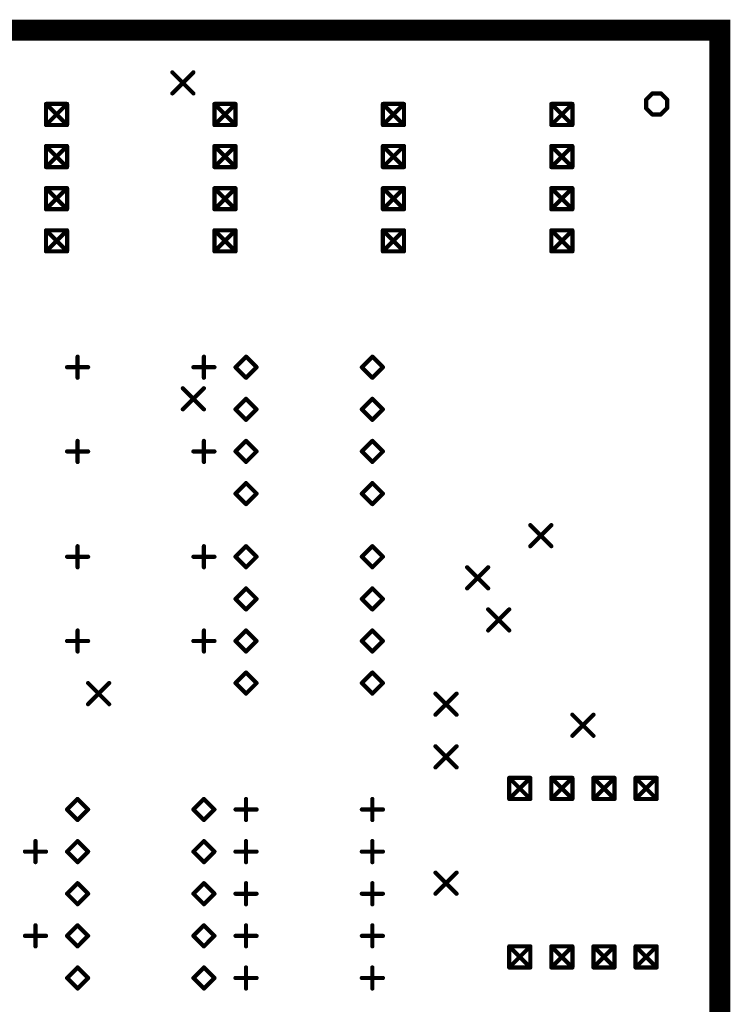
# Model space of a CAD drawing. Extents: x 0.17 to 7.45, y -1.34 to 4.7.
# Tile 13 of 13: x 5.76 to 7.45, y 2.36 to 4.7. Entities that reach past the tile are written whole.
import ezdxf

# ---------------------------------------------------------------- set-up
doc = ezdxf.new("R2010")
doc.units = 0

msp = doc.modelspace()

# ---------------------------------------------------------------- linework, layer by layer
at = {"const_width": 0.05}
msp.add_lwpolyline([(0.196, 0.171), (0.196, 4.671), (7.421, 4.671), (7.421, 0.171), (0.196, 0.171)], close=True, dxfattribs=at)
at = {"const_width": 0.025}
msp.add_lwpolyline([(7.4085, 4.671, 1), (7.4335, 4.671, 1)], format="xyb", close=True, dxfattribs=at)
at = {"layer": 'DRD', "const_width": 0.01}
for points in [[(6.121, 4.571), (6.171, 4.521)], [(6.121, 4.521), (6.171, 4.571)], [(7.246, 4.506), (7.261, 4.521)], [(7.261, 4.521), (7.281, 4.521)], [(7.281, 4.521), (7.296, 4.506)], [(5.821, 4.496), (5.871, 4.446)], [(5.821, 4.446), (5.871, 4.496)], [(5.821, 4.496), (5.871, 4.496)], [(5.821, 4.446), (5.821, 4.496)], [(5.871, 4.496), (5.871, 4.446)], [(6.221, 4.496), (6.271, 4.446)], [(6.221, 4.446), (6.271, 4.496)], [(6.221, 4.496), (6.271, 4.496)], [(6.221, 4.446), (6.221, 4.496)], [(6.271, 4.496), (6.271, 4.446)], [(6.621, 4.496), (6.671, 4.446)], [(6.621, 4.446), (6.671, 4.496)], [(6.621, 4.496), (6.671, 4.496)], [(6.621, 4.446), (6.621, 4.496)], [(6.671, 4.496), (6.671, 4.446)], [(7.021, 4.496), (7.071, 4.446)], [(7.021, 4.446), (7.071, 4.496)], [(7.021, 4.496), (7.071, 4.496)], [(7.021, 4.446), (7.021, 4.496)], [(7.071, 4.496), (7.071, 4.446)], [(7.246, 4.486), (7.246, 4.506)], [(7.261, 4.471), (7.246, 4.486)], [(7.296, 4.486), (7.281, 4.471)], [(7.296, 4.506), (7.296, 4.486)], [(7.281, 4.471), (7.261, 4.471)], [(5.871, 4.446), (5.821, 4.446)], [(6.271, 4.446), (6.221, 4.446)], [(6.671, 4.446), (6.621, 4.446)], [(7.071, 4.446), (7.021, 4.446)], [(5.821, 4.396), (5.871, 4.346)], [(5.821, 4.346), (5.871, 4.396)], [(5.821, 4.396), (5.871, 4.396)], [(5.821, 4.346), (5.821, 4.396)], [(5.871, 4.396), (5.871, 4.346)], [(6.221, 4.396), (6.271, 4.346)], [(6.221, 4.346), (6.271, 4.396)], [(6.221, 4.396), (6.271, 4.396)], [(6.221, 4.346), (6.221, 4.396)], [(6.271, 4.396), (6.271, 4.346)], [(6.621, 4.396), (6.671, 4.346)], [(6.621, 4.346), (6.671, 4.396)], [(6.621, 4.396), (6.671, 4.396)], [(6.621, 4.346), (6.621, 4.396)], [(6.671, 4.396), (6.671, 4.346)], [(7.021, 4.396), (7.071, 4.346)], [(7.021, 4.346), (7.071, 4.396)], [(7.021, 4.396), (7.071, 4.396)], [(7.021, 4.346), (7.021, 4.396)], [(7.071, 4.396), (7.071, 4.346)], [(5.871, 4.346), (5.821, 4.346)], [(6.271, 4.346), (6.221, 4.346)], [(6.671, 4.346), (6.621, 4.346)], [(7.071, 4.346), (7.021, 4.346)], [(5.821, 4.296), (5.871, 4.246)], [(5.821, 4.246), (5.871, 4.296)], [(5.821, 4.296), (5.871, 4.296)], [(5.821, 4.246), (5.821, 4.296)], [(5.871, 4.296), (5.871, 4.246)], [(6.221, 4.296), (6.271, 4.246)], [(6.221, 4.246), (6.271, 4.296)], [(6.221, 4.296), (6.271, 4.296)], [(6.221, 4.246), (6.221, 4.296)], [(6.271, 4.296), (6.271, 4.246)], [(6.621, 4.296), (6.671, 4.246)], [(6.621, 4.246), (6.671, 4.296)], [(6.621, 4.296), (6.671, 4.296)], [(6.621, 4.246), (6.621, 4.296)], [(6.671, 4.296), (6.671, 4.246)], [(7.021, 4.296), (7.071, 4.246)], [(7.021, 4.246), (7.071, 4.296)], [(7.021, 4.296), (7.071, 4.296)], [(7.021, 4.246), (7.021, 4.296)], [(7.071, 4.296), (7.071, 4.246)], [(5.871, 4.246), (5.821, 4.246)], [(6.271, 4.246), (6.221, 4.246)], [(6.671, 4.246), (6.621, 4.246)], [(7.071, 4.246), (7.021, 4.246)], [(5.821, 4.196), (5.871, 4.146)], [(5.821, 4.146), (5.871, 4.196)], [(5.821, 4.196), (5.871, 4.196)], [(5.821, 4.146), (5.821, 4.196)], [(5.871, 4.196), (5.871, 4.146)], [(6.221, 4.196), (6.271, 4.146)], [(6.221, 4.146), (6.271, 4.196)], [(6.221, 4.196), (6.271, 4.196)], [(6.221, 4.146), (6.221, 4.196)], [(6.271, 4.196), (6.271, 4.146)], [(6.621, 4.196), (6.671, 4.146)], [(6.621, 4.146), (6.671, 4.196)], [(6.621, 4.196), (6.671, 4.196)], [(6.621, 4.146), (6.621, 4.196)], [(6.671, 4.196), (6.671, 4.146)], [(7.021, 4.196), (7.071, 4.146)], [(7.021, 4.146), (7.071, 4.196)], [(7.021, 4.196), (7.071, 4.196)], [(7.021, 4.146), (7.021, 4.196)], [(7.071, 4.196), (7.071, 4.146)], [(5.871, 4.146), (5.821, 4.146)], [(6.271, 4.146), (6.221, 4.146)], [(6.671, 4.146), (6.621, 4.146)], [(7.071, 4.146), (7.021, 4.146)], [(5.896, 3.846), (5.896, 3.896)], [(6.196, 3.846), (6.196, 3.896)], [(6.271, 3.871), (6.296, 3.896)], [(6.296, 3.896), (6.321, 3.871)], [(6.571, 3.871), (6.596, 3.896)], [(6.596, 3.896), (6.621, 3.871)], [(5.871, 3.871), (5.921, 3.871)], [(6.171, 3.871), (6.221, 3.871)], [(6.296, 3.846), (6.271, 3.871)], [(6.321, 3.871), (6.296, 3.846)], [(6.596, 3.846), (6.571, 3.871)], [(6.621, 3.871), (6.596, 3.846)], [(6.146, 3.821), (6.196, 3.771)], [(6.146, 3.771), (6.196, 3.821)], [(6.271, 3.771), (6.296, 3.796)], [(6.296, 3.796), (6.321, 3.771)], [(6.571, 3.771), (6.596, 3.796)], [(6.596, 3.796), (6.621, 3.771)], [(6.296, 3.746), (6.271, 3.771)], [(6.321, 3.771), (6.296, 3.746)], [(6.596, 3.746), (6.571, 3.771)], [(6.621, 3.771), (6.596, 3.746)], [(5.896, 3.646), (5.896, 3.696)], [(6.196, 3.646), (6.196, 3.696)], [(6.271, 3.671), (6.296, 3.696)], [(6.296, 3.696), (6.321, 3.671)], [(6.571, 3.671), (6.596, 3.696)], [(6.596, 3.696), (6.621, 3.671)], [(5.871, 3.671), (5.921, 3.671)], [(6.171, 3.671), (6.221, 3.671)], [(6.296, 3.646), (6.271, 3.671)], [(6.321, 3.671), (6.296, 3.646)], [(6.596, 3.646), (6.571, 3.671)], [(6.621, 3.671), (6.596, 3.646)], [(6.271, 3.571), (6.296, 3.596)], [(6.296, 3.596), (6.321, 3.571)], [(6.571, 3.571), (6.596, 3.596)], [(6.596, 3.596), (6.621, 3.571)], [(6.296, 3.546), (6.271, 3.571)], [(6.321, 3.571), (6.296, 3.546)], [(6.596, 3.546), (6.571, 3.571)], [(6.621, 3.571), (6.596, 3.546)], [(6.971, 3.496), (7.021, 3.446)], [(6.971, 3.446), (7.021, 3.496)], [(5.896, 3.396), (5.896, 3.446)], [(6.196, 3.396), (6.196, 3.446)], [(6.271, 3.421), (6.296, 3.446)], [(6.296, 3.446), (6.321, 3.421)], [(6.571, 3.421), (6.596, 3.446)], [(6.596, 3.446), (6.621, 3.421)], [(5.871, 3.421), (5.921, 3.421)], [(6.171, 3.421), (6.221, 3.421)], [(6.296, 3.396), (6.271, 3.421)], [(6.321, 3.421), (6.296, 3.396)], [(6.596, 3.396), (6.571, 3.421)], [(6.621, 3.421), (6.596, 3.396)], [(6.821, 3.396), (6.871, 3.346)], [(6.821, 3.346), (6.871, 3.396)], [(6.271, 3.321), (6.296, 3.346)], [(6.296, 3.346), (6.321, 3.321)], [(6.571, 3.321), (6.596, 3.346)], [(6.596, 3.346), (6.621, 3.321)], [(6.296, 3.296), (6.271, 3.321)], [(6.321, 3.321), (6.296, 3.296)], [(6.596, 3.296), (6.571, 3.321)], [(6.621, 3.321), (6.596, 3.296)], [(6.871, 3.296), (6.921, 3.246)], [(6.871, 3.246), (6.921, 3.296)], [(5.896, 3.196), (5.896, 3.246)], [(6.196, 3.196), (6.196, 3.246)], [(6.271, 3.221), (6.296, 3.246)], [(6.296, 3.246), (6.321, 3.221)], [(6.571, 3.221), (6.596, 3.246)], [(6.596, 3.246), (6.621, 3.221)], [(5.871, 3.221), (5.921, 3.221)], [(6.171, 3.221), (6.221, 3.221)], [(6.296, 3.196), (6.271, 3.221)], [(6.321, 3.221), (6.296, 3.196)], [(6.596, 3.196), (6.571, 3.221)], [(6.621, 3.221), (6.596, 3.196)], [(6.271, 3.121), (6.296, 3.146)], [(6.296, 3.146), (6.321, 3.121)], [(6.571, 3.121), (6.596, 3.146)], [(6.596, 3.146), (6.621, 3.121)], [(5.921, 3.121), (5.971, 3.071)], [(5.921, 3.071), (5.971, 3.121)], [(5.921, 3.121), (5.971, 3.071)], [(5.921, 3.071), (5.971, 3.121)], [(6.296, 3.096), (6.271, 3.121)], [(6.321, 3.121), (6.296, 3.096)], [(6.596, 3.096), (6.571, 3.121)], [(6.621, 3.121), (6.596, 3.096)], [(6.746, 3.096), (6.796, 3.046)], [(6.746, 3.046), (6.796, 3.096)], [(7.071, 3.046), (7.121, 2.996)], [(7.071, 2.996), (7.121, 3.046)], [(6.746, 2.971), (6.796, 2.921)], [(6.746, 2.921), (6.796, 2.971)], [(6.921, 2.896), (6.971, 2.846)], [(6.921, 2.846), (6.971, 2.896)], [(6.921, 2.896), (6.971, 2.896)], [(6.921, 2.846), (6.921, 2.896)], [(6.971, 2.896), (6.971, 2.846)], [(7.021, 2.896), (7.071, 2.846)], [(7.021, 2.846), (7.071, 2.896)], [(7.021, 2.896), (7.071, 2.896)], [(7.021, 2.846), (7.021, 2.896)], [(7.071, 2.896), (7.071, 2.846)], [(7.121, 2.896), (7.171, 2.846)], [(7.121, 2.846), (7.171, 2.896)], [(7.121, 2.896), (7.171, 2.896)], [(7.121, 2.846), (7.121, 2.896)], [(7.171, 2.896), (7.171, 2.846)], [(7.221, 2.896), (7.271, 2.846)], [(7.221, 2.846), (7.271, 2.896)], [(7.221, 2.896), (7.271, 2.896)], [(7.221, 2.846), (7.221, 2.896)], [(7.271, 2.896), (7.271, 2.846)], [(5.871, 2.821), (5.896, 2.846)], [(5.896, 2.846), (5.921, 2.821)], [(6.171, 2.821), (6.196, 2.846)], [(6.196, 2.846), (6.221, 2.821)], [(6.296, 2.796), (6.296, 2.846)], [(6.596, 2.796), (6.596, 2.846)], [(6.971, 2.846), (6.921, 2.846)], [(7.071, 2.846), (7.021, 2.846)], [(7.171, 2.846), (7.121, 2.846)], [(7.271, 2.846), (7.221, 2.846)], [(5.896, 2.796), (5.871, 2.821)], [(5.921, 2.821), (5.896, 2.796)], [(6.196, 2.796), (6.171, 2.821)], [(6.221, 2.821), (6.196, 2.796)], [(6.271, 2.821), (6.321, 2.821)], [(6.571, 2.821), (6.621, 2.821)], [(5.796, 2.696), (5.796, 2.746)], [(5.871, 2.721), (5.896, 2.746)], [(5.896, 2.746), (5.921, 2.721)], [(6.171, 2.721), (6.196, 2.746)], [(6.196, 2.746), (6.221, 2.721)], [(6.296, 2.696), (6.296, 2.746)], [(6.596, 2.696), (6.596, 2.746)], [(5.771, 2.721), (5.821, 2.721)], [(5.896, 2.696), (5.871, 2.721)], [(5.921, 2.721), (5.896, 2.696)], [(6.196, 2.696), (6.171, 2.721)], [(6.221, 2.721), (6.196, 2.696)], [(6.271, 2.721), (6.321, 2.721)], [(6.571, 2.721), (6.621, 2.721)], [(6.746, 2.671), (6.796, 2.621)], [(6.746, 2.621), (6.796, 2.671)], [(5.871, 2.621), (5.896, 2.646)], [(5.896, 2.646), (5.921, 2.621)], [(6.171, 2.621), (6.196, 2.646)], [(6.196, 2.646), (6.221, 2.621)], [(6.296, 2.596), (6.296, 2.646)], [(6.596, 2.596), (6.596, 2.646)], [(5.896, 2.596), (5.871, 2.621)], [(5.921, 2.621), (5.896, 2.596)], [(6.196, 2.596), (6.171, 2.621)], [(6.221, 2.621), (6.196, 2.596)], [(6.271, 2.621), (6.321, 2.621)], [(6.571, 2.621), (6.621, 2.621)], [(5.796, 2.496), (5.796, 2.546)], [(5.871, 2.521), (5.896, 2.546)], [(5.896, 2.546), (5.921, 2.521)], [(6.171, 2.521), (6.196, 2.546)], [(6.196, 2.546), (6.221, 2.521)], [(6.296, 2.496), (6.296, 2.546)], [(6.596, 2.496), (6.596, 2.546)], [(5.771, 2.521), (5.821, 2.521)], [(5.896, 2.496), (5.871, 2.521)], [(5.921, 2.521), (5.896, 2.496)], [(6.196, 2.496), (6.171, 2.521)], [(6.221, 2.521), (6.196, 2.496)], [(6.271, 2.521), (6.321, 2.521)], [(6.571, 2.521), (6.621, 2.521)], [(6.921, 2.496), (6.971, 2.446)], [(6.921, 2.446), (6.971, 2.496)], [(6.921, 2.496), (6.971, 2.496)], [(6.921, 2.446), (6.921, 2.496)], [(6.971, 2.496), (6.971, 2.446)], [(7.021, 2.496), (7.071, 2.446)], [(7.021, 2.446), (7.071, 2.496)], [(7.021, 2.496), (7.071, 2.496)], [(7.021, 2.446), (7.021, 2.496)], [(7.071, 2.496), (7.071, 2.446)], [(7.121, 2.496), (7.171, 2.446)], [(7.121, 2.446), (7.171, 2.496)], [(7.121, 2.496), (7.171, 2.496)], [(7.121, 2.446), (7.121, 2.496)], [(7.171, 2.496), (7.171, 2.446)], [(7.221, 2.496), (7.271, 2.446)], [(7.221, 2.446), (7.271, 2.496)], [(7.221, 2.496), (7.271, 2.496)], [(7.221, 2.446), (7.221, 2.496)], [(7.271, 2.496), (7.271, 2.446)], [(5.871, 2.421), (5.896, 2.446)], [(5.896, 2.446), (5.921, 2.421)], [(6.171, 2.421), (6.196, 2.446)], [(6.196, 2.446), (6.221, 2.421)], [(6.296, 2.396), (6.296, 2.446)], [(6.596, 2.396), (6.596, 2.446)], [(6.971, 2.446), (6.921, 2.446)], [(7.071, 2.446), (7.021, 2.446)], [(7.171, 2.446), (7.121, 2.446)], [(7.271, 2.446), (7.221, 2.446)], [(5.896, 2.396), (5.871, 2.421)], [(5.921, 2.421), (5.896, 2.396)], [(6.196, 2.396), (6.171, 2.421)], [(6.221, 2.421), (6.196, 2.396)], [(6.271, 2.421), (6.321, 2.421)], [(6.571, 2.421), (6.621, 2.421)]]:
    msp.add_lwpolyline(points, dxfattribs=at)
at = {"layer": 'DRD', "const_width": 0.005}
for points in [[(6.1185, 4.571, 1), (6.1235, 4.571, 1)], [(6.1685, 4.571, 1), (6.1735, 4.571, 1)], [(6.1185, 4.521, 1), (6.1235, 4.521, 1)], [(6.1685, 4.521, 1), (6.1735, 4.521, 1)], [(7.2585, 4.521, 1), (7.2635, 4.521, 1)], [(7.2585, 4.521, 1), (7.2635, 4.521, 1)], [(7.2785, 4.521, 1), (7.2835, 4.521, 1)], [(7.2785, 4.521, 1), (7.2835, 4.521, 1)], [(5.8185, 4.496, 1), (5.8235, 4.496, 1)], [(5.8185, 4.496, 1), (5.8235, 4.496, 1)], [(5.8185, 4.496, 1), (5.8235, 4.496, 1)], [(5.8685, 4.496, 1), (5.8735, 4.496, 1)], [(5.8685, 4.496, 1), (5.8735, 4.496, 1)], [(5.8685, 4.496, 1), (5.8735, 4.496, 1)], [(6.2185, 4.496, 1), (6.2235, 4.496, 1)], [(6.2185, 4.496, 1), (6.2235, 4.496, 1)], [(6.2185, 4.496, 1), (6.2235, 4.496, 1)], [(6.2685, 4.496, 1), (6.2735, 4.496, 1)], [(6.2685, 4.496, 1), (6.2735, 4.496, 1)], [(6.2685, 4.496, 1), (6.2735, 4.496, 1)], [(6.6185, 4.496, 1), (6.6235, 4.496, 1)], [(6.6185, 4.496, 1), (6.6235, 4.496, 1)], [(6.6185, 4.496, 1), (6.6235, 4.496, 1)], [(6.6685, 4.496, 1), (6.6735, 4.496, 1)], [(6.6685, 4.496, 1), (6.6735, 4.496, 1)], [(6.6685, 4.496, 1), (6.6735, 4.496, 1)], [(7.0185, 4.496, 1), (7.0235, 4.496, 1)], [(7.0185, 4.496, 1), (7.0235, 4.496, 1)], [(7.0185, 4.496, 1), (7.0235, 4.496, 1)], [(7.0685, 4.496, 1), (7.0735, 4.496, 1)], [(7.0685, 4.496, 1), (7.0735, 4.496, 1)], [(7.0685, 4.496, 1), (7.0735, 4.496, 1)], [(7.2435, 4.506, 1), (7.2485, 4.506, 1)], [(7.2435, 4.506, 1), (7.2485, 4.506, 1)], [(7.2435, 4.486, 1), (7.2485, 4.486, 1)], [(7.2435, 4.486, 1), (7.2485, 4.486, 1)], [(7.2935, 4.506, 1), (7.2985, 4.506, 1)], [(7.2935, 4.506, 1), (7.2985, 4.506, 1)], [(7.2935, 4.486, 1), (7.2985, 4.486, 1)], [(7.2935, 4.486, 1), (7.2985, 4.486, 1)], [(7.2585, 4.471, 1), (7.2635, 4.471, 1)], [(7.2585, 4.471, 1), (7.2635, 4.471, 1)], [(7.2785, 4.471, 1), (7.2835, 4.471, 1)], [(7.2785, 4.471, 1), (7.2835, 4.471, 1)], [(5.8185, 4.446, 1), (5.8235, 4.446, 1)], [(5.8185, 4.446, 1), (5.8235, 4.446, 1)], [(5.8185, 4.446, 1), (5.8235, 4.446, 1)], [(5.8685, 4.446, 1), (5.8735, 4.446, 1)], [(5.8685, 4.446, 1), (5.8735, 4.446, 1)], [(5.8685, 4.446, 1), (5.8735, 4.446, 1)], [(6.2185, 4.446, 1), (6.2235, 4.446, 1)], [(6.2185, 4.446, 1), (6.2235, 4.446, 1)], [(6.2185, 4.446, 1), (6.2235, 4.446, 1)], [(6.2685, 4.446, 1), (6.2735, 4.446, 1)], [(6.2685, 4.446, 1), (6.2735, 4.446, 1)], [(6.2685, 4.446, 1), (6.2735, 4.446, 1)], [(6.6185, 4.446, 1), (6.6235, 4.446, 1)], [(6.6185, 4.446, 1), (6.6235, 4.446, 1)], [(6.6185, 4.446, 1), (6.6235, 4.446, 1)], [(6.6685, 4.446, 1), (6.6735, 4.446, 1)], [(6.6685, 4.446, 1), (6.6735, 4.446, 1)], [(6.6685, 4.446, 1), (6.6735, 4.446, 1)], [(7.0185, 4.446, 1), (7.0235, 4.446, 1)], [(7.0185, 4.446, 1), (7.0235, 4.446, 1)], [(7.0185, 4.446, 1), (7.0235, 4.446, 1)], [(7.0685, 4.446, 1), (7.0735, 4.446, 1)], [(7.0685, 4.446, 1), (7.0735, 4.446, 1)], [(7.0685, 4.446, 1), (7.0735, 4.446, 1)], [(5.8185, 4.396, 1), (5.8235, 4.396, 1)], [(5.8185, 4.396, 1), (5.8235, 4.396, 1)], [(5.8185, 4.396, 1), (5.8235, 4.396, 1)], [(5.8685, 4.396, 1), (5.8735, 4.396, 1)], [(5.8685, 4.396, 1), (5.8735, 4.396, 1)], [(5.8685, 4.396, 1), (5.8735, 4.396, 1)], [(6.2185, 4.396, 1), (6.2235, 4.396, 1)], [(6.2185, 4.396, 1), (6.2235, 4.396, 1)], [(6.2185, 4.396, 1), (6.2235, 4.396, 1)], [(6.2685, 4.396, 1), (6.2735, 4.396, 1)], [(6.2685, 4.396, 1), (6.2735, 4.396, 1)], [(6.2685, 4.396, 1), (6.2735, 4.396, 1)], [(6.6185, 4.396, 1), (6.6235, 4.396, 1)], [(6.6185, 4.396, 1), (6.6235, 4.396, 1)], [(6.6185, 4.396, 1), (6.6235, 4.396, 1)], [(6.6685, 4.396, 1), (6.6735, 4.396, 1)], [(6.6685, 4.396, 1), (6.6735, 4.396, 1)], [(6.6685, 4.396, 1), (6.6735, 4.396, 1)], [(7.0185, 4.396, 1), (7.0235, 4.396, 1)], [(7.0185, 4.396, 1), (7.0235, 4.396, 1)], [(7.0185, 4.396, 1), (7.0235, 4.396, 1)], [(7.0685, 4.396, 1), (7.0735, 4.396, 1)], [(7.0685, 4.396, 1), (7.0735, 4.396, 1)], [(7.0685, 4.396, 1), (7.0735, 4.396, 1)], [(5.8185, 4.346, 1), (5.8235, 4.346, 1)], [(5.8185, 4.346, 1), (5.8235, 4.346, 1)], [(5.8185, 4.346, 1), (5.8235, 4.346, 1)], [(5.8685, 4.346, 1), (5.8735, 4.346, 1)], [(5.8685, 4.346, 1), (5.8735, 4.346, 1)], [(5.8685, 4.346, 1), (5.8735, 4.346, 1)], [(6.2185, 4.346, 1), (6.2235, 4.346, 1)], [(6.2185, 4.346, 1), (6.2235, 4.346, 1)], [(6.2185, 4.346, 1), (6.2235, 4.346, 1)], [(6.2685, 4.346, 1), (6.2735, 4.346, 1)], [(6.2685, 4.346, 1), (6.2735, 4.346, 1)], [(6.2685, 4.346, 1), (6.2735, 4.346, 1)], [(6.6185, 4.346, 1), (6.6235, 4.346, 1)], [(6.6185, 4.346, 1), (6.6235, 4.346, 1)], [(6.6185, 4.346, 1), (6.6235, 4.346, 1)], [(6.6685, 4.346, 1), (6.6735, 4.346, 1)], [(6.6685, 4.346, 1), (6.6735, 4.346, 1)], [(6.6685, 4.346, 1), (6.6735, 4.346, 1)], [(7.0185, 4.346, 1), (7.0235, 4.346, 1)], [(7.0185, 4.346, 1), (7.0235, 4.346, 1)], [(7.0185, 4.346, 1), (7.0235, 4.346, 1)], [(7.0685, 4.346, 1), (7.0735, 4.346, 1)], [(7.0685, 4.346, 1), (7.0735, 4.346, 1)], [(7.0685, 4.346, 1), (7.0735, 4.346, 1)], [(5.8185, 4.296, 1), (5.8235, 4.296, 1)], [(5.8185, 4.296, 1), (5.8235, 4.296, 1)], [(5.8185, 4.296, 1), (5.8235, 4.296, 1)], [(5.8685, 4.296, 1), (5.8735, 4.296, 1)], [(5.8685, 4.296, 1), (5.8735, 4.296, 1)], [(5.8685, 4.296, 1), (5.8735, 4.296, 1)], [(6.2185, 4.296, 1), (6.2235, 4.296, 1)], [(6.2185, 4.296, 1), (6.2235, 4.296, 1)], [(6.2185, 4.296, 1), (6.2235, 4.296, 1)], [(6.2685, 4.296, 1), (6.2735, 4.296, 1)], [(6.2685, 4.296, 1), (6.2735, 4.296, 1)], [(6.2685, 4.296, 1), (6.2735, 4.296, 1)], [(6.6185, 4.296, 1), (6.6235, 4.296, 1)], [(6.6185, 4.296, 1), (6.6235, 4.296, 1)], [(6.6185, 4.296, 1), (6.6235, 4.296, 1)], [(6.6685, 4.296, 1), (6.6735, 4.296, 1)], [(6.6685, 4.296, 1), (6.6735, 4.296, 1)], [(6.6685, 4.296, 1), (6.6735, 4.296, 1)], [(7.0185, 4.296, 1), (7.0235, 4.296, 1)], [(7.0185, 4.296, 1), (7.0235, 4.296, 1)], [(7.0185, 4.296, 1), (7.0235, 4.296, 1)], [(7.0685, 4.296, 1), (7.0735, 4.296, 1)], [(7.0685, 4.296, 1), (7.0735, 4.296, 1)], [(7.0685, 4.296, 1), (7.0735, 4.296, 1)], [(5.8185, 4.246, 1), (5.8235, 4.246, 1)], [(5.8185, 4.246, 1), (5.8235, 4.246, 1)], [(5.8185, 4.246, 1), (5.8235, 4.246, 1)], [(5.8685, 4.246, 1), (5.8735, 4.246, 1)], [(5.8685, 4.246, 1), (5.8735, 4.246, 1)], [(5.8685, 4.246, 1), (5.8735, 4.246, 1)], [(6.2185, 4.246, 1), (6.2235, 4.246, 1)], [(6.2185, 4.246, 1), (6.2235, 4.246, 1)], [(6.2185, 4.246, 1), (6.2235, 4.246, 1)], [(6.2685, 4.246, 1), (6.2735, 4.246, 1)], [(6.2685, 4.246, 1), (6.2735, 4.246, 1)], [(6.2685, 4.246, 1), (6.2735, 4.246, 1)], [(6.6185, 4.246, 1), (6.6235, 4.246, 1)], [(6.6185, 4.246, 1), (6.6235, 4.246, 1)], [(6.6185, 4.246, 1), (6.6235, 4.246, 1)], [(6.6685, 4.246, 1), (6.6735, 4.246, 1)], [(6.6685, 4.246, 1), (6.6735, 4.246, 1)], [(6.6685, 4.246, 1), (6.6735, 4.246, 1)], [(7.0185, 4.246, 1), (7.0235, 4.246, 1)], [(7.0185, 4.246, 1), (7.0235, 4.246, 1)], [(7.0185, 4.246, 1), (7.0235, 4.246, 1)], [(7.0685, 4.246, 1), (7.0735, 4.246, 1)], [(7.0685, 4.246, 1), (7.0735, 4.246, 1)], [(7.0685, 4.246, 1), (7.0735, 4.246, 1)], [(5.8185, 4.196, 1), (5.8235, 4.196, 1)], [(5.8185, 4.196, 1), (5.8235, 4.196, 1)], [(5.8185, 4.196, 1), (5.8235, 4.196, 1)], [(5.8685, 4.196, 1), (5.8735, 4.196, 1)], [(5.8685, 4.196, 1), (5.8735, 4.196, 1)], [(5.8685, 4.196, 1), (5.8735, 4.196, 1)], [(6.2185, 4.196, 1), (6.2235, 4.196, 1)], [(6.2185, 4.196, 1), (6.2235, 4.196, 1)], [(6.2185, 4.196, 1), (6.2235, 4.196, 1)], [(6.2685, 4.196, 1), (6.2735, 4.196, 1)], [(6.2685, 4.196, 1), (6.2735, 4.196, 1)], [(6.2685, 4.196, 1), (6.2735, 4.196, 1)], [(6.6185, 4.196, 1), (6.6235, 4.196, 1)], [(6.6185, 4.196, 1), (6.6235, 4.196, 1)], [(6.6185, 4.196, 1), (6.6235, 4.196, 1)], [(6.6685, 4.196, 1), (6.6735, 4.196, 1)], [(6.6685, 4.196, 1), (6.6735, 4.196, 1)], [(6.6685, 4.196, 1), (6.6735, 4.196, 1)], [(7.0185, 4.196, 1), (7.0235, 4.196, 1)], [(7.0185, 4.196, 1), (7.0235, 4.196, 1)], [(7.0185, 4.196, 1), (7.0235, 4.196, 1)], [(7.0685, 4.196, 1), (7.0735, 4.196, 1)], [(7.0685, 4.196, 1), (7.0735, 4.196, 1)], [(7.0685, 4.196, 1), (7.0735, 4.196, 1)], [(5.8185, 4.146, 1), (5.8235, 4.146, 1)], [(5.8185, 4.146, 1), (5.8235, 4.146, 1)], [(5.8185, 4.146, 1), (5.8235, 4.146, 1)], [(5.8685, 4.146, 1), (5.8735, 4.146, 1)], [(5.8685, 4.146, 1), (5.8735, 4.146, 1)], [(5.8685, 4.146, 1), (5.8735, 4.146, 1)], [(6.2185, 4.146, 1), (6.2235, 4.146, 1)], [(6.2185, 4.146, 1), (6.2235, 4.146, 1)], [(6.2185, 4.146, 1), (6.2235, 4.146, 1)], [(6.2685, 4.146, 1), (6.2735, 4.146, 1)], [(6.2685, 4.146, 1), (6.2735, 4.146, 1)], [(6.2685, 4.146, 1), (6.2735, 4.146, 1)], [(6.6185, 4.146, 1), (6.6235, 4.146, 1)], [(6.6185, 4.146, 1), (6.6235, 4.146, 1)], [(6.6185, 4.146, 1), (6.6235, 4.146, 1)], [(6.6685, 4.146, 1), (6.6735, 4.146, 1)], [(6.6685, 4.146, 1), (6.6735, 4.146, 1)], [(6.6685, 4.146, 1), (6.6735, 4.146, 1)], [(7.0185, 4.146, 1), (7.0235, 4.146, 1)], [(7.0185, 4.146, 1), (7.0235, 4.146, 1)], [(7.0185, 4.146, 1), (7.0235, 4.146, 1)], [(7.0685, 4.146, 1), (7.0735, 4.146, 1)], [(7.0685, 4.146, 1), (7.0735, 4.146, 1)], [(7.0685, 4.146, 1), (7.0735, 4.146, 1)], [(5.8935, 3.896, 1), (5.8985, 3.896, 1)], [(6.1935, 3.896, 1), (6.1985, 3.896, 1)], [(6.2935, 3.896, 1), (6.2985, 3.896, 1)], [(6.2935, 3.896, 1), (6.2985, 3.896, 1)], [(6.5935, 3.896, 1), (6.5985, 3.896, 1)], [(6.5935, 3.896, 1), (6.5985, 3.896, 1)], [(5.8685, 3.871, 1), (5.8735, 3.871, 1)], [(5.9185, 3.871, 1), (5.9235, 3.871, 1)], [(6.1685, 3.871, 1), (6.1735, 3.871, 1)], [(6.2185, 3.871, 1), (6.2235, 3.871, 1)], [(6.2685, 3.871, 1), (6.2735, 3.871, 1)], [(6.2685, 3.871, 1), (6.2735, 3.871, 1)], [(6.3185, 3.871, 1), (6.3235, 3.871, 1)], [(6.3185, 3.871, 1), (6.3235, 3.871, 1)], [(6.5685, 3.871, 1), (6.5735, 3.871, 1)], [(6.5685, 3.871, 1), (6.5735, 3.871, 1)], [(6.6185, 3.871, 1), (6.6235, 3.871, 1)], [(6.6185, 3.871, 1), (6.6235, 3.871, 1)], [(5.8935, 3.846, 1), (5.8985, 3.846, 1)], [(6.1935, 3.846, 1), (6.1985, 3.846, 1)], [(6.2935, 3.846, 1), (6.2985, 3.846, 1)], [(6.2935, 3.846, 1), (6.2985, 3.846, 1)], [(6.5935, 3.846, 1), (6.5985, 3.846, 1)], [(6.5935, 3.846, 1), (6.5985, 3.846, 1)], [(6.1435, 3.821, 1), (6.1485, 3.821, 1)], [(6.1935, 3.821, 1), (6.1985, 3.821, 1)], [(6.2935, 3.796, 1), (6.2985, 3.796, 1)], [(6.2935, 3.796, 1), (6.2985, 3.796, 1)], [(6.5935, 3.796, 1), (6.5985, 3.796, 1)], [(6.5935, 3.796, 1), (6.5985, 3.796, 1)], [(6.1435, 3.771, 1), (6.1485, 3.771, 1)], [(6.1935, 3.771, 1), (6.1985, 3.771, 1)], [(6.2685, 3.771, 1), (6.2735, 3.771, 1)], [(6.2685, 3.771, 1), (6.2735, 3.771, 1)], [(6.3185, 3.771, 1), (6.3235, 3.771, 1)], [(6.3185, 3.771, 1), (6.3235, 3.771, 1)], [(6.5685, 3.771, 1), (6.5735, 3.771, 1)], [(6.5685, 3.771, 1), (6.5735, 3.771, 1)], [(6.6185, 3.771, 1), (6.6235, 3.771, 1)], [(6.6185, 3.771, 1), (6.6235, 3.771, 1)], [(6.2935, 3.746, 1), (6.2985, 3.746, 1)], [(6.2935, 3.746, 1), (6.2985, 3.746, 1)], [(6.5935, 3.746, 1), (6.5985, 3.746, 1)], [(6.5935, 3.746, 1), (6.5985, 3.746, 1)], [(5.8935, 3.696, 1), (5.8985, 3.696, 1)], [(6.1935, 3.696, 1), (6.1985, 3.696, 1)], [(6.2935, 3.696, 1), (6.2985, 3.696, 1)], [(6.2935, 3.696, 1), (6.2985, 3.696, 1)], [(6.5935, 3.696, 1), (6.5985, 3.696, 1)], [(6.5935, 3.696, 1), (6.5985, 3.696, 1)], [(5.8685, 3.671, 1), (5.8735, 3.671, 1)], [(5.9185, 3.671, 1), (5.9235, 3.671, 1)], [(6.1685, 3.671, 1), (6.1735, 3.671, 1)], [(6.2185, 3.671, 1), (6.2235, 3.671, 1)], [(6.2685, 3.671, 1), (6.2735, 3.671, 1)], [(6.2685, 3.671, 1), (6.2735, 3.671, 1)], [(6.3185, 3.671, 1), (6.3235, 3.671, 1)], [(6.3185, 3.671, 1), (6.3235, 3.671, 1)], [(6.5685, 3.671, 1), (6.5735, 3.671, 1)], [(6.5685, 3.671, 1), (6.5735, 3.671, 1)], [(6.6185, 3.671, 1), (6.6235, 3.671, 1)], [(6.6185, 3.671, 1), (6.6235, 3.671, 1)], [(5.8935, 3.646, 1), (5.8985, 3.646, 1)], [(6.1935, 3.646, 1), (6.1985, 3.646, 1)], [(6.2935, 3.646, 1), (6.2985, 3.646, 1)], [(6.2935, 3.646, 1), (6.2985, 3.646, 1)], [(6.5935, 3.646, 1), (6.5985, 3.646, 1)], [(6.5935, 3.646, 1), (6.5985, 3.646, 1)], [(6.2935, 3.596, 1), (6.2985, 3.596, 1)], [(6.2935, 3.596, 1), (6.2985, 3.596, 1)], [(6.5935, 3.596, 1), (6.5985, 3.596, 1)], [(6.5935, 3.596, 1), (6.5985, 3.596, 1)], [(6.2685, 3.571, 1), (6.2735, 3.571, 1)], [(6.2685, 3.571, 1), (6.2735, 3.571, 1)], [(6.3185, 3.571, 1), (6.3235, 3.571, 1)], [(6.3185, 3.571, 1), (6.3235, 3.571, 1)], [(6.5685, 3.571, 1), (6.5735, 3.571, 1)], [(6.5685, 3.571, 1), (6.5735, 3.571, 1)], [(6.6185, 3.571, 1), (6.6235, 3.571, 1)], [(6.6185, 3.571, 1), (6.6235, 3.571, 1)], [(6.2935, 3.546, 1), (6.2985, 3.546, 1)], [(6.2935, 3.546, 1), (6.2985, 3.546, 1)], [(6.5935, 3.546, 1), (6.5985, 3.546, 1)], [(6.5935, 3.546, 1), (6.5985, 3.546, 1)], [(6.9685, 3.496, 1), (6.9735, 3.496, 1)], [(7.0185, 3.496, 1), (7.0235, 3.496, 1)], [(5.8935, 3.446, 1), (5.8985, 3.446, 1)], [(6.1935, 3.446, 1), (6.1985, 3.446, 1)], [(6.2935, 3.446, 1), (6.2985, 3.446, 1)], [(6.2935, 3.446, 1), (6.2985, 3.446, 1)], [(6.5935, 3.446, 1), (6.5985, 3.446, 1)], [(6.5935, 3.446, 1), (6.5985, 3.446, 1)], [(6.9685, 3.446, 1), (6.9735, 3.446, 1)], [(7.0185, 3.446, 1), (7.0235, 3.446, 1)], [(5.8685, 3.421, 1), (5.8735, 3.421, 1)], [(5.9185, 3.421, 1), (5.9235, 3.421, 1)], [(6.1685, 3.421, 1), (6.1735, 3.421, 1)], [(6.2185, 3.421, 1), (6.2235, 3.421, 1)], [(6.2685, 3.421, 1), (6.2735, 3.421, 1)], [(6.2685, 3.421, 1), (6.2735, 3.421, 1)], [(6.3185, 3.421, 1), (6.3235, 3.421, 1)], [(6.3185, 3.421, 1), (6.3235, 3.421, 1)], [(6.5685, 3.421, 1), (6.5735, 3.421, 1)], [(6.5685, 3.421, 1), (6.5735, 3.421, 1)], [(6.6185, 3.421, 1), (6.6235, 3.421, 1)], [(6.6185, 3.421, 1), (6.6235, 3.421, 1)], [(5.8935, 3.396, 1), (5.8985, 3.396, 1)], [(6.1935, 3.396, 1), (6.1985, 3.396, 1)], [(6.2935, 3.396, 1), (6.2985, 3.396, 1)], [(6.2935, 3.396, 1), (6.2985, 3.396, 1)], [(6.5935, 3.396, 1), (6.5985, 3.396, 1)], [(6.5935, 3.396, 1), (6.5985, 3.396, 1)], [(6.8185, 3.396, 1), (6.8235, 3.396, 1)], [(6.8685, 3.396, 1), (6.8735, 3.396, 1)], [(6.2935, 3.346, 1), (6.2985, 3.346, 1)], [(6.2935, 3.346, 1), (6.2985, 3.346, 1)], [(6.5935, 3.346, 1), (6.5985, 3.346, 1)], [(6.5935, 3.346, 1), (6.5985, 3.346, 1)], [(6.8185, 3.346, 1), (6.8235, 3.346, 1)], [(6.8685, 3.346, 1), (6.8735, 3.346, 1)], [(6.2685, 3.321, 1), (6.2735, 3.321, 1)], [(6.2685, 3.321, 1), (6.2735, 3.321, 1)], [(6.3185, 3.321, 1), (6.3235, 3.321, 1)], [(6.3185, 3.321, 1), (6.3235, 3.321, 1)], [(6.5685, 3.321, 1), (6.5735, 3.321, 1)], [(6.5685, 3.321, 1), (6.5735, 3.321, 1)], [(6.6185, 3.321, 1), (6.6235, 3.321, 1)], [(6.6185, 3.321, 1), (6.6235, 3.321, 1)], [(6.2935, 3.296, 1), (6.2985, 3.296, 1)], [(6.2935, 3.296, 1), (6.2985, 3.296, 1)], [(6.5935, 3.296, 1), (6.5985, 3.296, 1)], [(6.5935, 3.296, 1), (6.5985, 3.296, 1)], [(6.8685, 3.296, 1), (6.8735, 3.296, 1)], [(6.9185, 3.296, 1), (6.9235, 3.296, 1)], [(5.8935, 3.246, 1), (5.8985, 3.246, 1)], [(6.1935, 3.246, 1), (6.1985, 3.246, 1)], [(6.2935, 3.246, 1), (6.2985, 3.246, 1)], [(6.2935, 3.246, 1), (6.2985, 3.246, 1)], [(6.5935, 3.246, 1), (6.5985, 3.246, 1)], [(6.5935, 3.246, 1), (6.5985, 3.246, 1)], [(6.8685, 3.246, 1), (6.8735, 3.246, 1)], [(6.9185, 3.246, 1), (6.9235, 3.246, 1)], [(5.8685, 3.221, 1), (5.8735, 3.221, 1)], [(5.9185, 3.221, 1), (5.9235, 3.221, 1)], [(6.1685, 3.221, 1), (6.1735, 3.221, 1)], [(6.2185, 3.221, 1), (6.2235, 3.221, 1)], [(6.2685, 3.221, 1), (6.2735, 3.221, 1)], [(6.2685, 3.221, 1), (6.2735, 3.221, 1)], [(6.3185, 3.221, 1), (6.3235, 3.221, 1)], [(6.3185, 3.221, 1), (6.3235, 3.221, 1)], [(6.5685, 3.221, 1), (6.5735, 3.221, 1)], [(6.5685, 3.221, 1), (6.5735, 3.221, 1)], [(6.6185, 3.221, 1), (6.6235, 3.221, 1)], [(6.6185, 3.221, 1), (6.6235, 3.221, 1)], [(5.8935, 3.196, 1), (5.8985, 3.196, 1)], [(6.1935, 3.196, 1), (6.1985, 3.196, 1)], [(6.2935, 3.196, 1), (6.2985, 3.196, 1)], [(6.2935, 3.196, 1), (6.2985, 3.196, 1)], [(6.5935, 3.196, 1), (6.5985, 3.196, 1)], [(6.5935, 3.196, 1), (6.5985, 3.196, 1)], [(6.2935, 3.146, 1), (6.2985, 3.146, 1)], [(6.2935, 3.146, 1), (6.2985, 3.146, 1)], [(6.5935, 3.146, 1), (6.5985, 3.146, 1)], [(6.5935, 3.146, 1), (6.5985, 3.146, 1)], [(5.9185, 3.121, 1), (5.9235, 3.121, 1)], [(5.9185, 3.121, 1), (5.9235, 3.121, 1)], [(5.9685, 3.121, 1), (5.9735, 3.121, 1)], [(5.9685, 3.121, 1), (5.9735, 3.121, 1)], [(6.2685, 3.121, 1), (6.2735, 3.121, 1)], [(6.2685, 3.121, 1), (6.2735, 3.121, 1)], [(6.3185, 3.121, 1), (6.3235, 3.121, 1)], [(6.3185, 3.121, 1), (6.3235, 3.121, 1)], [(6.5685, 3.121, 1), (6.5735, 3.121, 1)], [(6.5685, 3.121, 1), (6.5735, 3.121, 1)], [(6.6185, 3.121, 1), (6.6235, 3.121, 1)], [(6.6185, 3.121, 1), (6.6235, 3.121, 1)], [(6.2935, 3.096, 1), (6.2985, 3.096, 1)], [(6.2935, 3.096, 1), (6.2985, 3.096, 1)], [(6.5935, 3.096, 1), (6.5985, 3.096, 1)], [(6.5935, 3.096, 1), (6.5985, 3.096, 1)], [(6.7435, 3.096, 1), (6.7485, 3.096, 1)], [(6.7935, 3.096, 1), (6.7985, 3.096, 1)], [(5.9185, 3.071, 1), (5.9235, 3.071, 1)], [(5.9185, 3.071, 1), (5.9235, 3.071, 1)], [(5.9685, 3.071, 1), (5.9735, 3.071, 1)], [(5.9685, 3.071, 1), (5.9735, 3.071, 1)], [(6.7435, 3.046, 1), (6.7485, 3.046, 1)], [(6.7935, 3.046, 1), (6.7985, 3.046, 1)], [(7.0685, 3.046, 1), (7.0735, 3.046, 1)], [(7.1185, 3.046, 1), (7.1235, 3.046, 1)], [(7.0685, 2.996, 1), (7.0735, 2.996, 1)], [(7.1185, 2.996, 1), (7.1235, 2.996, 1)], [(6.7435, 2.971, 1), (6.7485, 2.971, 1)], [(6.7935, 2.971, 1), (6.7985, 2.971, 1)], [(6.7435, 2.921, 1), (6.7485, 2.921, 1)], [(6.7935, 2.921, 1), (6.7985, 2.921, 1)], [(6.9185, 2.896, 1), (6.9235, 2.896, 1)], [(6.9185, 2.896, 1), (6.9235, 2.896, 1)], [(6.9185, 2.896, 1), (6.9235, 2.896, 1)], [(6.9685, 2.896, 1), (6.9735, 2.896, 1)], [(6.9685, 2.896, 1), (6.9735, 2.896, 1)], [(6.9685, 2.896, 1), (6.9735, 2.896, 1)], [(7.0185, 2.896, 1), (7.0235, 2.896, 1)], [(7.0185, 2.896, 1), (7.0235, 2.896, 1)], [(7.0185, 2.896, 1), (7.0235, 2.896, 1)], [(7.0685, 2.896, 1), (7.0735, 2.896, 1)], [(7.0685, 2.896, 1), (7.0735, 2.896, 1)], [(7.0685, 2.896, 1), (7.0735, 2.896, 1)], [(7.1185, 2.896, 1), (7.1235, 2.896, 1)], [(7.1185, 2.896, 1), (7.1235, 2.896, 1)], [(7.1185, 2.896, 1), (7.1235, 2.896, 1)], [(7.1685, 2.896, 1), (7.1735, 2.896, 1)], [(7.1685, 2.896, 1), (7.1735, 2.896, 1)], [(7.1685, 2.896, 1), (7.1735, 2.896, 1)], [(7.2185, 2.896, 1), (7.2235, 2.896, 1)], [(7.2185, 2.896, 1), (7.2235, 2.896, 1)], [(7.2185, 2.896, 1), (7.2235, 2.896, 1)], [(7.2685, 2.896, 1), (7.2735, 2.896, 1)], [(7.2685, 2.896, 1), (7.2735, 2.896, 1)], [(7.2685, 2.896, 1), (7.2735, 2.896, 1)], [(5.8935, 2.846, 1), (5.8985, 2.846, 1)], [(5.8935, 2.846, 1), (5.8985, 2.846, 1)], [(6.1935, 2.846, 1), (6.1985, 2.846, 1)], [(6.1935, 2.846, 1), (6.1985, 2.846, 1)], [(6.2935, 2.846, 1), (6.2985, 2.846, 1)], [(6.5935, 2.846, 1), (6.5985, 2.846, 1)], [(6.9185, 2.846, 1), (6.9235, 2.846, 1)], [(6.9185, 2.846, 1), (6.9235, 2.846, 1)], [(6.9185, 2.846, 1), (6.9235, 2.846, 1)], [(6.9685, 2.846, 1), (6.9735, 2.846, 1)], [(6.9685, 2.846, 1), (6.9735, 2.846, 1)], [(6.9685, 2.846, 1), (6.9735, 2.846, 1)], [(7.0185, 2.846, 1), (7.0235, 2.846, 1)], [(7.0185, 2.846, 1), (7.0235, 2.846, 1)], [(7.0185, 2.846, 1), (7.0235, 2.846, 1)], [(7.0685, 2.846, 1), (7.0735, 2.846, 1)], [(7.0685, 2.846, 1), (7.0735, 2.846, 1)], [(7.0685, 2.846, 1), (7.0735, 2.846, 1)], [(7.1185, 2.846, 1), (7.1235, 2.846, 1)], [(7.1185, 2.846, 1), (7.1235, 2.846, 1)], [(7.1185, 2.846, 1), (7.1235, 2.846, 1)], [(7.1685, 2.846, 1), (7.1735, 2.846, 1)], [(7.1685, 2.846, 1), (7.1735, 2.846, 1)], [(7.1685, 2.846, 1), (7.1735, 2.846, 1)], [(7.2185, 2.846, 1), (7.2235, 2.846, 1)], [(7.2185, 2.846, 1), (7.2235, 2.846, 1)], [(7.2185, 2.846, 1), (7.2235, 2.846, 1)], [(7.2685, 2.846, 1), (7.2735, 2.846, 1)], [(7.2685, 2.846, 1), (7.2735, 2.846, 1)], [(7.2685, 2.846, 1), (7.2735, 2.846, 1)], [(5.8685, 2.821, 1), (5.8735, 2.821, 1)], [(5.8685, 2.821, 1), (5.8735, 2.821, 1)], [(5.9185, 2.821, 1), (5.9235, 2.821, 1)], [(5.9185, 2.821, 1), (5.9235, 2.821, 1)], [(6.1685, 2.821, 1), (6.1735, 2.821, 1)], [(6.1685, 2.821, 1), (6.1735, 2.821, 1)], [(6.2185, 2.821, 1), (6.2235, 2.821, 1)], [(6.2185, 2.821, 1), (6.2235, 2.821, 1)], [(6.2685, 2.821, 1), (6.2735, 2.821, 1)], [(6.3185, 2.821, 1), (6.3235, 2.821, 1)], [(6.5685, 2.821, 1), (6.5735, 2.821, 1)], [(6.6185, 2.821, 1), (6.6235, 2.821, 1)], [(5.8935, 2.796, 1), (5.8985, 2.796, 1)], [(5.8935, 2.796, 1), (5.8985, 2.796, 1)], [(6.1935, 2.796, 1), (6.1985, 2.796, 1)], [(6.1935, 2.796, 1), (6.1985, 2.796, 1)], [(6.2935, 2.796, 1), (6.2985, 2.796, 1)], [(6.5935, 2.796, 1), (6.5985, 2.796, 1)], [(5.7935, 2.746, 1), (5.7985, 2.746, 1)], [(5.8935, 2.746, 1), (5.8985, 2.746, 1)], [(5.8935, 2.746, 1), (5.8985, 2.746, 1)], [(6.1935, 2.746, 1), (6.1985, 2.746, 1)], [(6.1935, 2.746, 1), (6.1985, 2.746, 1)], [(6.2935, 2.746, 1), (6.2985, 2.746, 1)], [(6.5935, 2.746, 1), (6.5985, 2.746, 1)], [(5.7685, 2.721, 1), (5.7735, 2.721, 1)], [(5.8185, 2.721, 1), (5.8235, 2.721, 1)], [(5.8685, 2.721, 1), (5.8735, 2.721, 1)], [(5.8685, 2.721, 1), (5.8735, 2.721, 1)], [(5.9185, 2.721, 1), (5.9235, 2.721, 1)], [(5.9185, 2.721, 1), (5.9235, 2.721, 1)], [(6.1685, 2.721, 1), (6.1735, 2.721, 1)], [(6.1685, 2.721, 1), (6.1735, 2.721, 1)], [(6.2185, 2.721, 1), (6.2235, 2.721, 1)], [(6.2185, 2.721, 1), (6.2235, 2.721, 1)], [(6.2685, 2.721, 1), (6.2735, 2.721, 1)], [(6.3185, 2.721, 1), (6.3235, 2.721, 1)], [(6.5685, 2.721, 1), (6.5735, 2.721, 1)], [(6.6185, 2.721, 1), (6.6235, 2.721, 1)], [(5.7935, 2.696, 1), (5.7985, 2.696, 1)], [(5.8935, 2.696, 1), (5.8985, 2.696, 1)], [(5.8935, 2.696, 1), (5.8985, 2.696, 1)], [(6.1935, 2.696, 1), (6.1985, 2.696, 1)], [(6.1935, 2.696, 1), (6.1985, 2.696, 1)], [(6.2935, 2.696, 1), (6.2985, 2.696, 1)], [(6.5935, 2.696, 1), (6.5985, 2.696, 1)], [(6.7435, 2.671, 1), (6.7485, 2.671, 1)], [(6.7935, 2.671, 1), (6.7985, 2.671, 1)], [(5.8935, 2.646, 1), (5.8985, 2.646, 1)], [(5.8935, 2.646, 1), (5.8985, 2.646, 1)], [(6.1935, 2.646, 1), (6.1985, 2.646, 1)], [(6.1935, 2.646, 1), (6.1985, 2.646, 1)], [(6.2935, 2.646, 1), (6.2985, 2.646, 1)], [(6.5935, 2.646, 1), (6.5985, 2.646, 1)], [(5.8685, 2.621, 1), (5.8735, 2.621, 1)], [(5.8685, 2.621, 1), (5.8735, 2.621, 1)], [(5.9185, 2.621, 1), (5.9235, 2.621, 1)], [(5.9185, 2.621, 1), (5.9235, 2.621, 1)], [(6.1685, 2.621, 1), (6.1735, 2.621, 1)], [(6.1685, 2.621, 1), (6.1735, 2.621, 1)], [(6.2185, 2.621, 1), (6.2235, 2.621, 1)], [(6.2185, 2.621, 1), (6.2235, 2.621, 1)], [(6.2685, 2.621, 1), (6.2735, 2.621, 1)], [(6.3185, 2.621, 1), (6.3235, 2.621, 1)], [(6.5685, 2.621, 1), (6.5735, 2.621, 1)], [(6.6185, 2.621, 1), (6.6235, 2.621, 1)], [(6.7435, 2.621, 1), (6.7485, 2.621, 1)], [(6.7935, 2.621, 1), (6.7985, 2.621, 1)], [(5.8935, 2.596, 1), (5.8985, 2.596, 1)], [(5.8935, 2.596, 1), (5.8985, 2.596, 1)], [(6.1935, 2.596, 1), (6.1985, 2.596, 1)], [(6.1935, 2.596, 1), (6.1985, 2.596, 1)], [(6.2935, 2.596, 1), (6.2985, 2.596, 1)], [(6.5935, 2.596, 1), (6.5985, 2.596, 1)], [(5.7935, 2.546, 1), (5.7985, 2.546, 1)], [(5.8935, 2.546, 1), (5.8985, 2.546, 1)], [(5.8935, 2.546, 1), (5.8985, 2.546, 1)], [(6.1935, 2.546, 1), (6.1985, 2.546, 1)], [(6.1935, 2.546, 1), (6.1985, 2.546, 1)], [(6.2935, 2.546, 1), (6.2985, 2.546, 1)], [(6.5935, 2.546, 1), (6.5985, 2.546, 1)], [(5.7685, 2.521, 1), (5.7735, 2.521, 1)], [(5.8185, 2.521, 1), (5.8235, 2.521, 1)], [(5.8685, 2.521, 1), (5.8735, 2.521, 1)], [(5.8685, 2.521, 1), (5.8735, 2.521, 1)], [(5.9185, 2.521, 1), (5.9235, 2.521, 1)], [(5.9185, 2.521, 1), (5.9235, 2.521, 1)], [(6.1685, 2.521, 1), (6.1735, 2.521, 1)], [(6.1685, 2.521, 1), (6.1735, 2.521, 1)], [(6.2185, 2.521, 1), (6.2235, 2.521, 1)], [(6.2185, 2.521, 1), (6.2235, 2.521, 1)], [(6.2685, 2.521, 1), (6.2735, 2.521, 1)], [(6.3185, 2.521, 1), (6.3235, 2.521, 1)], [(6.5685, 2.521, 1), (6.5735, 2.521, 1)], [(6.6185, 2.521, 1), (6.6235, 2.521, 1)], [(5.7935, 2.496, 1), (5.7985, 2.496, 1)], [(5.8935, 2.496, 1), (5.8985, 2.496, 1)], [(5.8935, 2.496, 1), (5.8985, 2.496, 1)], [(6.1935, 2.496, 1), (6.1985, 2.496, 1)], [(6.1935, 2.496, 1), (6.1985, 2.496, 1)], [(6.2935, 2.496, 1), (6.2985, 2.496, 1)], [(6.5935, 2.496, 1), (6.5985, 2.496, 1)], [(6.9185, 2.496, 1), (6.9235, 2.496, 1)], [(6.9185, 2.496, 1), (6.9235, 2.496, 1)], [(6.9185, 2.496, 1), (6.9235, 2.496, 1)], [(6.9685, 2.496, 1), (6.9735, 2.496, 1)], [(6.9685, 2.496, 1), (6.9735, 2.496, 1)], [(6.9685, 2.496, 1), (6.9735, 2.496, 1)], [(7.0185, 2.496, 1), (7.0235, 2.496, 1)], [(7.0185, 2.496, 1), (7.0235, 2.496, 1)], [(7.0185, 2.496, 1), (7.0235, 2.496, 1)], [(7.0685, 2.496, 1), (7.0735, 2.496, 1)], [(7.0685, 2.496, 1), (7.0735, 2.496, 1)], [(7.0685, 2.496, 1), (7.0735, 2.496, 1)], [(7.1185, 2.496, 1), (7.1235, 2.496, 1)], [(7.1185, 2.496, 1), (7.1235, 2.496, 1)], [(7.1185, 2.496, 1), (7.1235, 2.496, 1)], [(7.1685, 2.496, 1), (7.1735, 2.496, 1)], [(7.1685, 2.496, 1), (7.1735, 2.496, 1)], [(7.1685, 2.496, 1), (7.1735, 2.496, 1)], [(7.2185, 2.496, 1), (7.2235, 2.496, 1)], [(7.2185, 2.496, 1), (7.2235, 2.496, 1)], [(7.2185, 2.496, 1), (7.2235, 2.496, 1)], [(7.2685, 2.496, 1), (7.2735, 2.496, 1)], [(7.2685, 2.496, 1), (7.2735, 2.496, 1)], [(7.2685, 2.496, 1), (7.2735, 2.496, 1)], [(5.8935, 2.446, 1), (5.8985, 2.446, 1)], [(5.8935, 2.446, 1), (5.8985, 2.446, 1)], [(6.1935, 2.446, 1), (6.1985, 2.446, 1)], [(6.1935, 2.446, 1), (6.1985, 2.446, 1)], [(6.2935, 2.446, 1), (6.2985, 2.446, 1)], [(6.5935, 2.446, 1), (6.5985, 2.446, 1)], [(6.9185, 2.446, 1), (6.9235, 2.446, 1)], [(6.9185, 2.446, 1), (6.9235, 2.446, 1)], [(6.9185, 2.446, 1), (6.9235, 2.446, 1)], [(6.9685, 2.446, 1), (6.9735, 2.446, 1)], [(6.9685, 2.446, 1), (6.9735, 2.446, 1)], [(6.9685, 2.446, 1), (6.9735, 2.446, 1)], [(7.0185, 2.446, 1), (7.0235, 2.446, 1)], [(7.0185, 2.446, 1), (7.0235, 2.446, 1)], [(7.0185, 2.446, 1), (7.0235, 2.446, 1)], [(7.0685, 2.446, 1), (7.0735, 2.446, 1)], [(7.0685, 2.446, 1), (7.0735, 2.446, 1)], [(7.0685, 2.446, 1), (7.0735, 2.446, 1)], [(7.1185, 2.446, 1), (7.1235, 2.446, 1)], [(7.1185, 2.446, 1), (7.1235, 2.446, 1)], [(7.1185, 2.446, 1), (7.1235, 2.446, 1)], [(7.1685, 2.446, 1), (7.1735, 2.446, 1)], [(7.1685, 2.446, 1), (7.1735, 2.446, 1)], [(7.1685, 2.446, 1), (7.1735, 2.446, 1)], [(7.2185, 2.446, 1), (7.2235, 2.446, 1)], [(7.2185, 2.446, 1), (7.2235, 2.446, 1)], [(7.2185, 2.446, 1), (7.2235, 2.446, 1)], [(7.2685, 2.446, 1), (7.2735, 2.446, 1)], [(7.2685, 2.446, 1), (7.2735, 2.446, 1)], [(7.2685, 2.446, 1), (7.2735, 2.446, 1)], [(5.8685, 2.421, 1), (5.8735, 2.421, 1)], [(5.8685, 2.421, 1), (5.8735, 2.421, 1)], [(5.9185, 2.421, 1), (5.9235, 2.421, 1)], [(5.9185, 2.421, 1), (5.9235, 2.421, 1)], [(6.1685, 2.421, 1), (6.1735, 2.421, 1)], [(6.1685, 2.421, 1), (6.1735, 2.421, 1)], [(6.2185, 2.421, 1), (6.2235, 2.421, 1)], [(6.2185, 2.421, 1), (6.2235, 2.421, 1)], [(6.2685, 2.421, 1), (6.2735, 2.421, 1)], [(6.3185, 2.421, 1), (6.3235, 2.421, 1)], [(6.5685, 2.421, 1), (6.5735, 2.421, 1)], [(6.6185, 2.421, 1), (6.6235, 2.421, 1)], [(5.8935, 2.396, 1), (5.8985, 2.396, 1)], [(5.8935, 2.396, 1), (5.8985, 2.396, 1)], [(6.1935, 2.396, 1), (6.1985, 2.396, 1)], [(6.1935, 2.396, 1), (6.1985, 2.396, 1)], [(6.2935, 2.396, 1), (6.2985, 2.396, 1)], [(6.5935, 2.396, 1), (6.5985, 2.396, 1)]]:
    msp.add_lwpolyline(points, format="xyb", close=True, dxfattribs=at)

doc.saveas('drawing.dxf')
